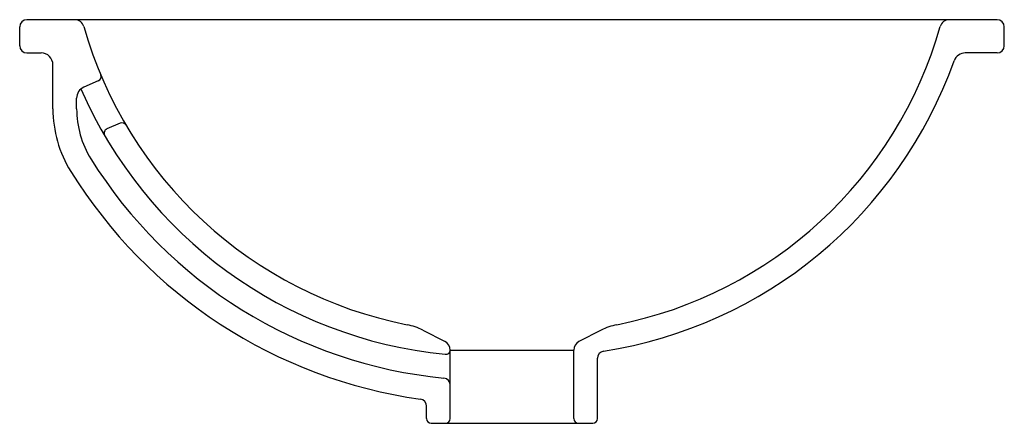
# Model space of a CAD drawing. Header units: millimetres. Extents: x -0.207 to 0.207, y -0.085 to 0.085.
import ezdxf

# ---------------------------------------------------------------- set-up
doc = ezdxf.new("R2010")
doc.units = ezdxf.units.MM
doc.layers.add('BLOCKS', color=3, linetype='Continuous')

msp = doc.modelspace()

# ---------------------------------------------------------------- linework, layer by layer
at = {"layer": 'BLOCKS'}
for p, q in [((0.2044999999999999, 0.085), (-0.2044999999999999, 0.085)), ((-0.2075, 0.07399999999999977), (-0.2075, 0.08199999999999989)), ((0.2075, 0.07399999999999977), (0.2075, 0.08199999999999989)), ((-0.2044999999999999, 0.07099999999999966), (-0.1985000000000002, 0.07099999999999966)), ((0.2044999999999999, 0.07099999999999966), (0.1910604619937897, 0.07099999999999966)), ((-0.1935000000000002, 0.04749529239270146), (-0.1934999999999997, 0.06599999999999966)), ((-0.1743994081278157, 0.05920835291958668), (-0.1804902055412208, 0.0565655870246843)), ((-0.1835000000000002, 0.04749529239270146), (-0.1835000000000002, 0.05197874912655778)), ((-0.1652073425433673, 0.04139523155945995), (-0.1707519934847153, 0.03898943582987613)), ((-0.03758466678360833, -0.04576451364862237), (-0.02817341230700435, -0.05059521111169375)), ((0.03758466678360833, -0.04576451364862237), (0.02817341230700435, -0.05059521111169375)), ((-0.02600000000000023, -0.08300000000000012), (-0.02600000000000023, -0.05415380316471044)), ((-0.02600000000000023, -0.05415380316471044), (0.02600000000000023, -0.05415380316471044)), ((0.02600000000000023, -0.08300000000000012), (0.02600000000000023, -0.05415380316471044)), ((0.03600000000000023, -0.08300000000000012), (0.03599999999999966, -0.0575875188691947)), ((-0.03600000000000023, -0.08300000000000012), (-0.03599999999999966, -0.07780448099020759)), ((-0.03399999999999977, -0.085), (-0.02800000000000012, -0.085)), ((-0.02800000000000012, -0.085), (0.02800000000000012, -0.085)), ((0.02800000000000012, -0.085), (0.03400000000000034, -0.085))]:
    msp.add_line(p, q, dxfattribs=at)
for centre, radius, start, end in [((-0.2044999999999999, 0.08199999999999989), 0.003, 90, 180), ((-0.1843184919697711, 0.08099999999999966), 0.004, 15.87659756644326, 90), ((0.1843184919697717, 0.08099999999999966), 0.004, 90, 164.1234024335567), ((0.2044999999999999, 0.08199999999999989), 0.003, 0, 90), ((-0.009742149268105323, 0.1306522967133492), 0.1775, 195.8765975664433, 258.8212758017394), ((0.009742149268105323, 0.1306522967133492), 0.1775, 281.1787241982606, 344.1234024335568), ((-0.2044999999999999, 0.07399999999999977), 0.003, 180, 270), ((-0.1985000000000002, 0.06599999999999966), 0.005, 0, 90), ((0.1910604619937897, 0.06599999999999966), 0.005, 90, 160.3753954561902), ((0.2044999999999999, 0.07399999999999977), 0.003, 270, 0), ((0.009742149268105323, 0.1306522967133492), 0.1875, 278.8347121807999, 340.3753954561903), ((-0.1751954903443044, 0.0610430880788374), 0.002, 293.4557756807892, 22.81736938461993), ((-0.1785000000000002, 0.05197874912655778), 0.005, 113.4557756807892, 180), ((-0.009742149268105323, 0.1306522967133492), 0.1875, 203.5143890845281, 264.3515137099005), ((-0.1435000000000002, 0.04749529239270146), 0.05, 180, 211.8691389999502), ((-0.1435000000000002, 0.04749529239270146), 0.04, 180, 211.8691389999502), ((-0.1644112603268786, 0.03956049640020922), 0.002, 30.4958006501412, 113.4557756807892), ((-0.1699559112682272, 0.03715470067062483), 0.002, 113.4557756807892, 210.266993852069), ((-0.009742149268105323, 0.1306522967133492), 0.1975, 211.8691389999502, 264.4882932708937), ((-0.009742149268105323, 0.1306522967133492), 0.2075, 211.8691389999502, 262.0104686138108), ((-0.04900083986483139, -0.06800571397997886), 0.025, 62.82904966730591, 78.82127580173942), ((0.04900083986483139, -0.06800571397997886), 0.025, 101.1787241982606, 117.1709503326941), ((-0.03, -0.05415380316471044), 0.004, 0, 62.82904966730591), ((0.03, -0.05415380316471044), 0.004, 117.1709503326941, 180), ((-0.02800000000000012, -0.05394700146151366), 0.002, 264.3515137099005, 357.5454339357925), ((0.03899999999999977, -0.0575875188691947), 0.003, 98.83471218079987, 180), ((-0.02899999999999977, -0.06892071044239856), 0.003, 0, 84.48829327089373), ((-0.03899999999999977, -0.07780448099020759), 0.003, 0, 82.01046861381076), ((-0.03399999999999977, -0.08300000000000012), 0.002, 180, 270), ((-0.02800000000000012, -0.08300000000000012), 0.002, 270, 0), ((0.02800000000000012, -0.08300000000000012), 0.002, 180, 270), ((0.03400000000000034, -0.08300000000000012), 0.002, 270, 0)]:
    msp.add_arc(centre, radius, start, end, dxfattribs=at)

doc.saveas('drawing.dxf')
